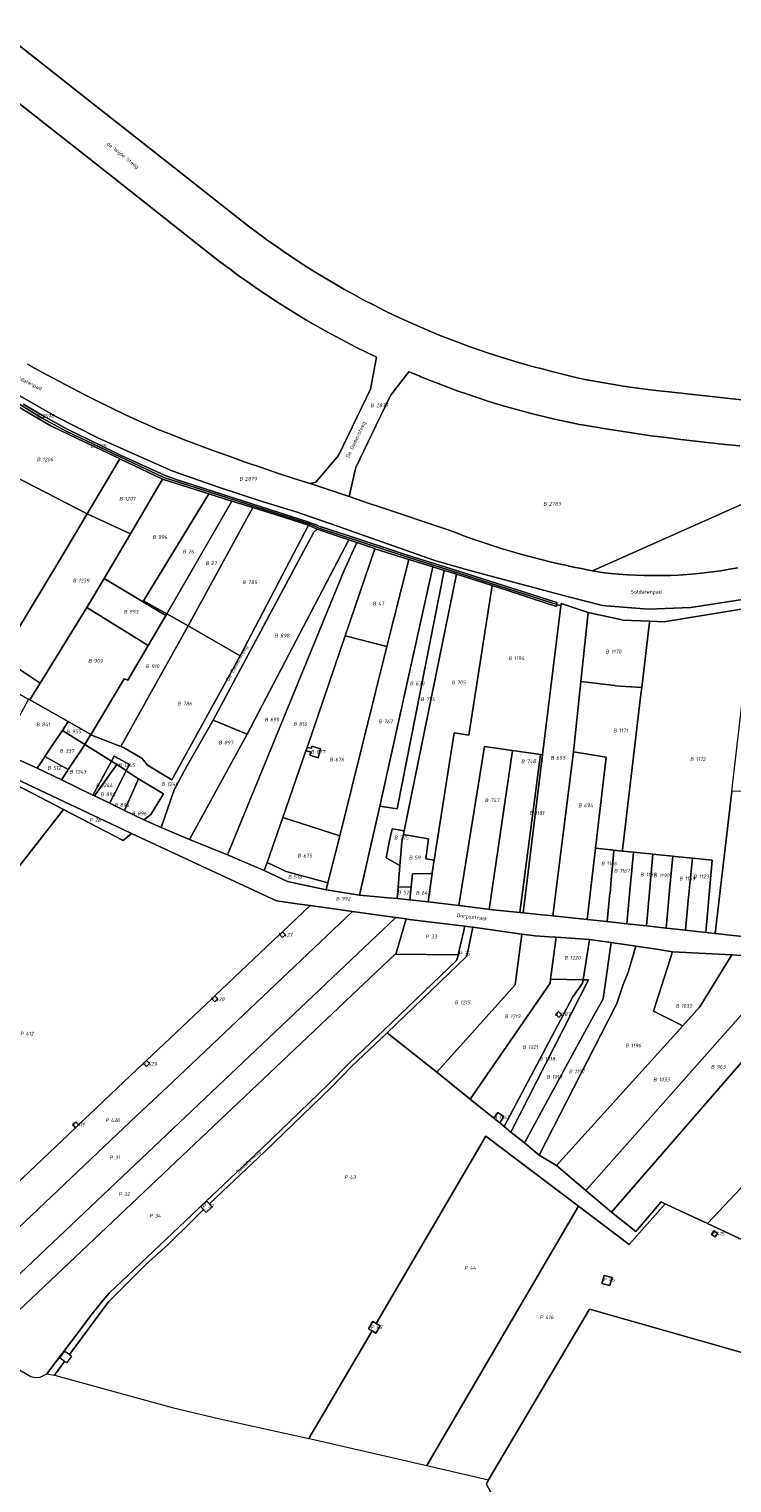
# Model space of a CAD drawing. Extents: x 184444 to 188300, y 345995 to 350408.
# Tile 10 of 43: x 186487 to 186825, y 346564 to 347264. Entities that reach past the tile are written whole.
import ezdxf
from ezdxf.enums import TextEntityAlignment as Align

# ---------------------------------------------------------------- set-up
doc = ezdxf.new("R2010")
doc.units = 0
for name, color, linetype, lineweight in [('B-WA-KG-GRENS_PERCEEL-GV', 30, 'Continuous', 18), ('B-WA-KG-GRENS_PERCEEL-S', 30, 'Continuous', 25), ('B-WA-OG-BEBOUWING_STRAATNAAM-T18', 10, 'Continuous', 18)]:
    doc.layers.add(name, color=color, linetype=linetype, lineweight=lineweight)
doc.styles.add('NLCS-ISO', font='NLCS-ISO.ttf', dxfattribs={"height": 1.8})
doc.styles.add('NLCS-ISO-M1000-T18', font='NLCS-ISO.ttf', dxfattribs={"height": 1.8})

# ---------------------------------------------------------------- blocks, each defined once
blk = doc.blocks.new('SKG-PERCEELNUMMER-SO')
at = {"style": 'NLCS-ISO', "oblique": 10, "flags": 1}
for tag, p in [('GEMEENTECODE', (0, 2.55)), ('PERCEELGROOTTE', (0, -2.45))]:
    blk.add_attdef(tag, text='', height=1.8, dxfattribs=at).set_placement(p, align=Align.MIDDLE_CENTER)
at = {"style": 'NLCS-ISO', "oblique": 10}
blk.add_attdef('SECTIE', text='', height=1.8, dxfattribs=at).set_placement((-0.5, 0), align=Align.MIDDLE_RIGHT)
blk.add_attdef('PERCEELNUMMER', text='', height=1.8, dxfattribs=at).set_placement((0.5, 0), align=Align.MIDDLE_LEFT)

msp = doc.modelspace()

# ---------------------------------------------------------------- linework, layer by layer
at = {"layer": 'B-WA-KG-GRENS_PERCEEL-GV', "flags": 128}
for points in [[(186472.035, 347263.881), (186517.178, 347228.338), (186540.969, 347209.605), (186592.397, 347169.113), (186596.797, 347165.806), (186601.242, 347162.56), (186605.731, 347159.374), (186610.262, 347156.249), (186614.836, 347153.186), (186619.45, 347150.186), (186624.105, 347147.248), (186628.8, 347144.374), (186633.533, 347141.564), (186638.303, 347138.818), (186643.111, 347136.138), (186647.954, 347133.523), (186652.833, 347130.973), (186657.745, 347128.491), (186662.691, 347126.075), (186666.595, 347124.259), (186670.519, 347122.485), (186674.462, 347120.755), (186679.316, 347118.69), (186684.197, 347116.691), (186688.009, 347115.18), (186693.059, 347113.245), (186698.135, 347111.377), (186703.235, 347109.577), (186708.358, 347107.845), (186713.504, 347106.182), (186718.671, 347104.586), (186723.86, 347103.06), (186729.068, 347101.603), (186734.295, 347100.215), (186737.619, 347099.301), (186740.954, 347098.426), (186745.379, 347097.32), (186749.82, 347096.28), (186754.276, 347095.305), (186758.903, 347094.432), (186763.537, 347093.605), (186768.18, 347092.822), (186772.723, 347092.099), (186777.273, 347091.419), (186786.849, 347090.224), (186793.15, 347089.438), (186818.03, 347086.743), (186857.275, 347082.493)], [(186857.275, 347082.493), (186818.03, 347086.743), (186793.15, 347089.438), (186786.849, 347090.224), (186777.273, 347091.419), (186772.723, 347092.099), (186768.18, 347092.822), (186763.537, 347093.605), (186758.903, 347094.432), (186754.276, 347095.305), (186749.82, 347096.28), (186745.379, 347097.32), (186740.954, 347098.426), (186737.619, 347099.301), (186734.295, 347100.215), (186729.068, 347101.603), (186723.86, 347103.06), (186718.671, 347104.586), (186713.504, 347106.182), (186708.358, 347107.845), (186703.235, 347109.577), (186698.135, 347111.377), (186693.059, 347113.245), (186688.009, 347115.18), (186684.197, 347116.691), (186679.316, 347118.69), (186674.462, 347120.755), (186670.519, 347122.485), (186666.595, 347124.259), (186662.691, 347126.075), (186657.745, 347128.491), (186652.833, 347130.973), (186647.954, 347133.523), (186643.111, 347136.138), (186638.303, 347138.818), (186633.533, 347141.564), (186628.8, 347144.374), (186624.105, 347147.248), (186619.45, 347150.186), (186614.836, 347153.186), (186610.262, 347156.249), (186605.731, 347159.374), (186601.242, 347162.56), (186596.797, 347165.806), (186592.397, 347169.113), (186540.969, 347209.605), (186517.178, 347228.338), (186472.035, 347263.881)], [(186486.185, 347102.72), (186489.593, 347100.799), (186495.399, 347097.584), (186501.492, 347094.286), (186507.618, 347091.051), (186513.778, 347087.879), (186520.103, 347084.702), (186526.461, 347081.591), (186532.969, 347078.489), (186539.509, 347075.456), (186543.991, 347073.424), (186548.488, 347071.426), (186554.863, 347068.907), (186561.254, 347066.431), (186567.662, 347063.997), (186575.382, 347061.128), (186583.124, 347058.32), (186590.889, 347055.574), (186598.675, 347052.889), (186606.482, 347050.267), (186614.31, 347047.706), (186622.158, 347045.208), (186624.835, 347045.854), (186635.784, 347058.69), (186651.084, 347090.683), (186653.966, 347106.07), (186649.03, 347108.45), (186644.125, 347110.893), (186639.253, 347113.401), (186634.413, 347115.972), (186629.608, 347118.606), (186624.838, 347121.303), (186620.103, 347124.062), (186615.405, 347126.882), (186610.744, 347129.764), (186606.121, 347132.706), (186601.537, 347135.709), (186596.992, 347138.771), (186592.488, 347141.892), (186588.025, 347145.072), (186583.604, 347148.309), (186579.226, 347151.605), (186574.891, 347154.957), (186527.784, 347192.098), (186480.604, 347229.298)], [(186480.604, 347229.298), (186527.784, 347192.098), (186574.891, 347154.957), (186579.226, 347151.605), (186583.604, 347148.309), (186588.025, 347145.072), (186592.488, 347141.892), (186596.992, 347138.771), (186601.537, 347135.709), (186606.121, 347132.706), (186610.744, 347129.764), (186615.405, 347126.882), (186620.103, 347124.062), (186624.838, 347121.303), (186629.608, 347118.606), (186634.413, 347115.972), (186639.253, 347113.401), (186644.125, 347110.893), (186649.03, 347108.45), (186653.966, 347106.07), (186651.084, 347090.683), (186635.784, 347058.69), (186624.835, 347045.854), (186622.158, 347045.208), (186640.931, 347038.944), (186643.816, 347051.735), (186644.092, 347052.956), (186653.701, 347072.998), (186660.704, 347087.603), (186669.586, 347099.021), (186671.345, 347098.281), (186674.836, 347096.812), (186675.352, 347096.595), (186679.502, 347094.92), (186683.67, 347093.291), (186687.856, 347091.707), (186692.792, 347089.904), (186697.752, 347088.166), (186702.908, 347086.431), (186708.087, 347084.764), (186713.287, 347083.165), (186718.508, 347081.634), (186723.749, 347080.173), (186729.008, 347078.78), (186734.285, 347077.457), (186739.579, 347076.203), (186744.889, 347075.019), (186750.214, 347073.905), (186751.551, 347073.669), (186752.956, 347073.424), (186758.645, 347072.454), (186764.34, 347071.518), (186771.612, 347070.374), (186778.893, 347069.286), (186786.182, 347068.254), (186793.264, 347067.303), (186800.356, 347066.403), (186807.454, 347065.554), (186814.558, 347064.759), (186821.668, 347064.015), (186828.783, 347063.324)], [(186827.744, 347004.68), (186823.712, 347003.95), (186819.666, 347003.298), (186815.608, 347002.725), (186811.54, 347002.23), (186807.463, 347001.814), (186803.379, 347001.477), (186799.289, 347001.22), (186795.195, 347001.041), (186791.098, 347000.942), (186787, 347000.922), (186782.902, 347000.982), (186778.807, 347001.121), (186774.715, 347001.339), (186770.627, 347001.636), (186766.547, 347002.013), (186762.474, 347002.468), (186757.929, 347003.27), (186755.259, 347003.769), (186752.593, 347004.288), (186748.767, 347005.066), (186744.95, 347005.885), (186743.08, 347006.301), (186738.115, 347007.451), (186733.166, 347008.668), (186728.234, 347009.951), (186723.319, 347011.299), (186718.423, 347012.713), (186713.546, 347014.192), (186708.689, 347015.736), (186703.854, 347017.345), (186699.04, 347019.019), (186695.515, 347020.289), (186692.003, 347021.595), (186688.504, 347022.936), (186654.458, 347034.382), (186650.554, 347035.699), (186640.931, 347038.944), (186622.158, 347045.208), (186614.31, 347047.706), (186606.482, 347050.267), (186598.675, 347052.889), (186590.889, 347055.574), (186583.124, 347058.32), (186575.382, 347061.128), (186567.662, 347063.997), (186561.254, 347066.431), (186554.863, 347068.907), (186548.488, 347071.426), (186543.991, 347073.424), (186539.509, 347075.456), (186532.969, 347078.489), (186526.461, 347081.591), (186520.103, 347084.702), (186513.778, 347087.879), (186507.618, 347091.051), (186501.492, 347094.286), (186495.399, 347097.584), (186489.593, 347100.799), (186486.185, 347102.72)], [(186828.783, 347063.324), (186821.668, 347064.015), (186814.558, 347064.759), (186807.454, 347065.554), (186800.356, 347066.403), (186793.264, 347067.303), (186786.182, 347068.254), (186778.893, 347069.286), (186771.612, 347070.374), (186764.34, 347071.518), (186758.645, 347072.454), (186752.956, 347073.424), (186751.551, 347073.669), (186750.214, 347073.905), (186744.889, 347075.019), (186739.579, 347076.203), (186734.285, 347077.457), (186729.008, 347078.78), (186723.749, 347080.173), (186718.508, 347081.634), (186713.287, 347083.165), (186708.087, 347084.764), (186702.908, 347086.431), (186697.752, 347088.166), (186692.792, 347089.904), (186687.856, 347091.707), (186683.67, 347093.291), (186679.502, 347094.92), (186675.352, 347096.595), (186674.836, 347096.812), (186671.345, 347098.281), (186669.586, 347099.021), (186660.704, 347087.603), (186653.701, 347072.998), (186644.092, 347052.956), (186643.816, 347051.735), (186640.931, 347038.944), (186650.554, 347035.699), (186654.458, 347034.382), (186688.504, 347022.936), (186692.003, 347021.595), (186695.515, 347020.289), (186699.04, 347019.019), (186703.854, 347017.345), (186708.689, 347015.736), (186713.546, 347014.192), (186718.423, 347012.713), (186723.319, 347011.299), (186728.234, 347009.951), (186733.166, 347008.668), (186738.115, 347007.451), (186743.08, 347006.301), (186744.95, 347005.885), (186748.767, 347005.066), (186752.593, 347004.288), (186755.259, 347003.769), (186757.929, 347003.27), (186881.035, 347058.068)], [(186474.384, 347086.626), (186489.397, 347077.715), (186497.4, 347072.95), (186510.077, 347066.923), (186530.425, 347057.224), (186530.5, 347057.188), (186551.045, 347047.331), (186551.144, 347047.3), (186573.395, 347040.304), (186584.505, 347036.806), (186594.538, 347033.645), (186605.747, 347030.114), (186621.274, 347025.275), (186624.425, 347023.77), (186625.434, 347023.255), (186640.738, 347018.094), (186644.498, 347016.827), (186652.681, 347014.067), (186653.267, 347013.879), (186669.638, 347008.635), (186681.092, 347005.106), (186686.494, 347003.444), (186691.054, 347002.041), (186692.559, 347001.565), (186709.616, 346996.182), (186717.242, 346993.697), (186729.171, 346989.817), (186740.576, 346986.119), (186740.679, 346987.074), (186693.12, 347002.207), (186667.073, 347010.495), (186625.886, 347023.96), (186625.056, 347024.407), (186624.367, 347024.705), (186621.595, 347025.889), (186551.753, 347048.093), (186530.774, 347057.998), (186505.089, 347070.302), (186492.918, 347076.841), (186469.519, 347091.256)], [(186469.519, 347091.256), (186492.918, 347076.841), (186505.089, 347070.302), (186530.774, 347057.998), (186551.753, 347048.093), (186621.595, 347025.889), (186624.367, 347024.705), (186625.056, 347024.407), (186625.886, 347023.96), (186667.073, 347010.495), (186693.12, 347002.207), (186740.679, 346987.074), (186740.771, 346987.919), (186689.94, 347004.112), (186667.327, 347011.306), (186640.214, 347020.171), (186626.22, 347024.745), (186625.591, 347025.084), (186624.739, 347025.532), (186621.763, 347026.547), (186621.397, 347026.665), (186557.631, 347047.241), (186556.791, 347047.526), (186552.313, 347049.048), (186531.251, 347058.759), (186528.678, 347060.009), (186515.122, 347066.594), (186505.533, 347071.251), (186502.389, 347072.975), (186493.384, 347077.917), (186484.22, 347083.429)], [(186471.385, 347093.743), (186499.756, 347077.502), (186519.938, 347067.267), (186538.199, 347059.083), (186556.103, 347051.199), (186578.433, 347043.385), (186599.47, 347036.473), (186615.373, 347031.603), (186635.189, 347024.729), (186682.057, 347008.205), (186698.231, 347003.561), (186746.968, 346990.579), (186762.654, 346986.532), (186784.6, 346984.853), (186805.142, 346985.513), (186832.136, 346989.696)], [(186832.136, 346989.696), (186805.142, 346985.513), (186784.6, 346984.853), (186762.654, 346986.532), (186746.968, 346990.579), (186698.231, 347003.561), (186682.057, 347008.205), (186635.189, 347024.729), (186615.373, 347031.603), (186599.47, 347036.473), (186578.433, 347043.385), (186556.103, 347051.199), (186538.199, 347059.083), (186519.938, 347067.267), (186499.756, 347077.502), (186471.385, 347093.743)], [(186484.22, 347083.429), (186493.384, 347077.917), (186502.389, 347072.975), (186505.533, 347071.251), (186515.122, 347066.594), (186528.678, 347060.009), (186531.251, 347058.759), (186552.313, 347049.048), (186556.791, 347047.526), (186557.631, 347047.241), (186621.397, 347026.665), (186621.763, 347026.547), (186624.739, 347025.532), (186625.591, 347025.084), (186626.22, 347024.745), (186640.214, 347020.171), (186667.327, 347011.306), (186689.94, 347004.112), (186740.771, 346987.919), (186740.679, 346987.074), (186742.735, 346986.405), (186742.897, 346987.489), (186755.865, 346983.179), (186756.383, 346983.007), (186772.186, 346979.592), (186772.381, 346979.563), (186785.414, 346979.047), (186792.494, 346978.769), (186793.154, 346978.875), (186809.836, 346981.572), (186835.252, 346985.705)], [(186881.035, 347058.068), (186757.929, 347003.27), (186762.474, 347002.468), (186766.547, 347002.013), (186770.627, 347001.636), (186774.715, 347001.339), (186778.807, 347001.121), (186782.902, 347000.982), (186787, 347000.922), (186791.098, 347000.942), (186795.195, 347001.041), (186799.289, 347001.22), (186803.379, 347001.477), (186807.463, 347001.814), (186811.54, 347002.23), (186815.608, 347002.725), (186819.666, 347003.298), (186823.712, 347003.95), (186827.744, 347004.68)], [(186422.946, 346930.266), (186535.251, 346877.321), (186536.01, 346876.968), (186536.169, 346876.894), (186585.927, 346853.736), (186605.844, 346844.467), (186616.994, 346842.905), (186622.144, 346842.183), (186642.513, 346839.329), (186651.558, 346838.062), (186663.342, 346836.411), (186668.263, 346835.722), (186668.285, 346835.719), (186669.724, 346835.517), (186696.466, 346832.284), (186697.605, 346832.146), (186700.289, 346831.822), (186723.886, 346828.444), (186727.892, 346827.87), (186730.173, 346827.595), (186739.428, 346826.963), (186740.408, 346826.896), (186756.461, 346825.802), (186766.869, 346824.423), (186778.774, 346822.712), (186782.173, 346822.223), (186787.676, 346821.304), (186796.357, 346819.956), (186824.929, 346818.43), (186832.337, 346818.02)], [(186835.8, 346826.63), (186816.931, 346828.745), (186812.425, 346829.198), (186809.485, 346829.516), (186802.698, 346830.267), (186793.25, 346831.312), (186783.822, 346832.355), (186774.366, 346833.402), (186764.882, 346834.451), (186764.761, 346834.464), (186755.287, 346835.474), (186738.874, 346837.171), (186733.616, 346837.667), (186724.549, 346838.704), (186723.026, 346838.871), (186708.221, 346840.321), (186707.57, 346840.404), (186693.618, 346842.277), (186678.94, 346843.992), (186670.009, 346844.907), (186663.972, 346845.526), (186659.668, 346845.919), (186645.883, 346847.176), (186629.775, 346849.7), (186611.274, 346853.717), (186599.966, 346858.998), (186582.3, 346866.539), (186564.024, 346873.971), (186550.44, 346879.729), (186542.15, 346883.503), (186532.782, 346887.926), (186525.709, 346891.372), (186518.384, 346895.001), (186517.64, 346895.363), (186502.519, 346902.725), (186490.866, 346908.309), (186473.217, 346916.382)], [(186435.96, 346665.873), (186509.248, 346735.273), (186507.976, 346736.816), (186509.43, 346738.195), (186510.703, 346736.652), (186512.364, 346738.225), (186515.832, 346741.509), (186522.948, 346748.247), (186541.988, 346766.277), (186543.44, 346767.652), (186574.837, 346797.385), (186576.289, 346798.76), (186607.424, 346828.244), (186608.876, 346829.619), (186622.144, 346842.183), (186616.994, 346842.905), (186605.844, 346844.467), (186585.927, 346853.736), (186536.169, 346876.894), (186532.182, 346873.43), (186503.537, 346888.333), (186412.063, 346771.518)], [(186446.906, 346654.095), (186538.817, 346741.132), (186555.997, 346757.401), (186642.513, 346839.329), (186622.144, 346842.183), (186608.876, 346829.619), (186610.247, 346828.171), (186608.795, 346826.796), (186607.424, 346828.244), (186576.289, 346798.76), (186577.66, 346797.312), (186576.208, 346795.937), (186574.837, 346797.385), (186543.44, 346767.652), (186544.811, 346766.205), (186543.358, 346764.829), (186541.988, 346766.277), (186522.948, 346748.247), (186515.832, 346741.509), (186512.364, 346738.225), (186510.703, 346736.652), (186509.976, 346735.963), (186509.248, 346735.273), (186435.96, 346665.873)], [(186480.32, 346619.923), (186487.774, 346615.68), (186489.856, 346615.062), (186492.279, 346615.203), (186495.416, 346616.955), (186507.052, 346632.131), (186517.349, 346645.808), (186523.403, 346653.225), (186525.471, 346655.759), (186565.078, 346693.266), (186569.401, 346697.36), (186572.305, 346700.11), (186577.614, 346705.137), (186598.722, 346725.134), (186630.804, 346756.096), (186640.634, 346766.123), (186657.726, 346782.457), (186692.42, 346815.701), (186693.252, 346818.127), (186693.315, 346818.403), (186663.297, 346818.831), (186663.426, 346819.269), (186662.969, 346818.836), (186466.783, 346633.055)], [(186847.655, 346622.048), (186809.968, 346632.786), (186756.521, 346648.014), (186707.897, 346565.868), (186707.679, 346565.499), (186706.815, 346564.039), (186708.89, 346560.039), (186729.241, 346555.113), (186739.249, 346552.797), (186759.683, 346547.834), (186778.805, 346543.19), (186796.209, 346538.686), (186813.004, 346532.31), (186832.231, 346527.803)]]:
    msp.add_lwpolyline(points, dxfattribs=at)
for points in [[(186530.5, 347057.188), (186530.425, 347057.224), (186510.077, 347066.923), (186497.4, 347072.95), (186489.397, 347077.715), (186474.384, 347086.626), (186458.837, 347060.976), (186474.742, 347051.408), (186494.988, 347040.945), (186514.833, 347030.69)], [(186392.469, 346952.561), (186402.409, 346948.82), (186401.055, 346947.648), (186409.624, 346944.605), (186423.387, 346972.577), (186428.994, 346969.944), (186430.139, 346971.935), (186442.34, 346965.817), (186448.895, 346962.611), (186449.094, 346962.511), (186450.179, 346961.954), (186467.663, 346952.213), (186473.441, 346961.765), (186501.742, 347008.548), (186514.833, 347030.69), (186494.988, 347040.945), (186474.742, 347051.408), (186458.837, 347060.976), (186429.598, 347012.738)], [(186530.5, 347057.188), (186514.833, 347030.69), (186535.691, 347021.061), (186551.144, 347047.3), (186551.045, 347047.331)], [(186535.691, 347021.061), (186523.013, 346999.534), (186552.626, 346981.768), (186553.111, 346982.606), (186541.983, 346988.788), (186573.395, 347040.304), (186551.144, 347047.3)], [(186584.505, 347036.806), (186573.395, 347040.304), (186541.983, 346988.788), (186553.111, 346982.606)], [(186594.538, 347033.645), (186584.505, 347036.806), (186553.111, 346982.606), (186563.374, 346976.811)], [(186492.32, 346949.257), (186514.771, 346985.614), (186523.013, 346999.534), (186535.691, 347021.061), (186514.833, 347030.69), (186501.742, 347008.548), (186473.441, 346961.765)], [(186621.274, 347025.275), (186605.747, 347030.114), (186594.538, 347033.645), (186563.374, 346976.811), (186588.389, 346962.372)], [(186533.554, 346907.089), (186533.601, 346907.058), (186539.605, 346903.217), (186551.653, 346895.991), (186545.505, 346885.998), (186542.15, 346883.503), (186550.44, 346879.729), (186556.63, 346897.856), (186562.598, 346908.873), (186575.405, 346931.336), (186623.849, 347021.783), (186625.434, 347023.255), (186624.425, 347023.77), (186621.274, 347025.275), (186588.389, 346962.372), (186555.633, 346902.705), (186543.875, 346909.711), (186541.297, 346912.984), (186532.285, 346918.304), (186531.083, 346918.768), (186516.988, 346924.216), (186516.632, 346924.426), (186513.822, 346919.725), (186513.791, 346919.672), (186526.508, 346911.663), (186527.784, 346914.03), (186527.871, 346913.983), (186535.156, 346910.073)], [(186625.434, 347023.255), (186623.849, 347021.783), (186575.405, 346931.336), (186591.863, 346924.616), (186640.738, 347018.094)], [(186644.498, 347016.827), (186640.738, 347018.094), (186591.863, 346924.616), (186564.024, 346873.971), (186582.3, 346866.539), (186638.362, 347002.99)], [(186582.3, 346866.539), (186599.966, 346858.998), (186601.361, 346862.854), (186608.97, 346884.616), (186620.079, 346916.685), (186620.636, 346918.303), (186638.875, 346971.966), (186653.267, 347013.879), (186652.681, 347014.067), (186644.498, 347016.827), (186638.362, 347002.99)], [(186669.638, 347008.635), (186653.267, 347013.879), (186638.875, 346971.966), (186658.984, 346966.744)], [(186645.883, 346847.176), (186655.658, 346889.942), (186681.092, 347005.106), (186669.638, 347008.635), (186658.984, 346966.744), (186636.458, 346875.781), (186630.569, 346853.083), (186629.775, 346849.7)], [(186655.658, 346889.942), (186645.883, 346847.176), (186659.668, 346845.919), (186663.972, 346845.526), (186664.433, 346851.07), (186665.298, 346861.481), (186658.657, 346865.213), (186660.487, 346874.128), (186661.513, 346879.1), (186667.341, 346878.197), (186692.559, 347001.565), (186691.054, 347002.041), (186686.494, 347003.444), (186663.876, 346888.74)], [(186686.494, 347003.444), (186681.092, 347005.106), (186655.658, 346889.942), (186663.876, 346888.74)], [(186692.559, 347001.565), (186667.341, 346878.197), (186666.978, 346876.423), (186679.081, 346874.225), (186677.705, 346864.712), (186681.742, 346864.026), (186691.413, 346925.328), (186698.416, 346924.225), (186709.616, 346996.182)], [(186514.771, 346985.614), (186544.241, 346967.347), (186552.626, 346981.768), (186523.013, 346999.534)], [(186740.679, 346987.074), (186740.576, 346986.119), (186729.171, 346989.817), (186717.242, 346993.697), (186709.616, 346996.182), (186698.416, 346924.225), (186691.413, 346925.328), (186681.742, 346864.026), (186680.76, 346857.935), (186680.724, 346857.659), (186678.94, 346843.992), (186693.618, 346842.277), (186705.96, 346918.635), (186719.445, 346916.81), (186732.858, 346914.929), (186733.914, 346914.78), (186742.735, 346986.405)], [(186742.897, 346987.489), (186742.735, 346986.405), (186733.914, 346914.78), (186724.549, 346838.704), (186733.616, 346837.667), (186738.874, 346837.171), (186748.681, 346916.094), (186752.305, 346949.956), (186755.865, 346983.179)], [(186492.32, 346949.257), (186487.274, 346941.085), (186505.751, 346930.672), (186516.632, 346924.426), (186516.742, 346924.601), (186532.613, 346951.24), (186534.428, 346950.597), (186544.241, 346967.347), (186514.771, 346985.614)], [(186531.083, 346918.768), (186563.374, 346976.811), (186553.111, 346982.606), (186552.626, 346981.768), (186544.241, 346967.347), (186534.428, 346950.597), (186532.613, 346951.24), (186516.742, 346924.601), (186516.632, 346924.426), (186516.988, 346924.216)], [(186755.865, 346983.179), (186752.305, 346949.956), (186768.563, 346947.979), (186768.721, 346947.96), (186781.56, 346947.061), (186785.352, 346978.533), (186785.414, 346979.047), (186772.381, 346979.563), (186772.186, 346979.592), (186756.383, 346983.007)], [(186785.414, 346979.047), (186785.352, 346978.533), (186781.56, 346947.061), (186781.172, 346943.937), (186772.331, 346869.049), (186772.257, 346868.422), (186777.552, 346867.879), (186780.754, 346867.552), (186786.933, 346866.919), (186796.5, 346865.939), (186797.641, 346865.823), (186805.971, 346864.97), (186815.484, 346863.997), (186812.425, 346829.198), (186816.931, 346828.745), (186824.942, 346897.061), (186824.962, 346897.235), (186831.188, 346951.128), (186835.239, 346985.59), (186835.252, 346985.705), (186809.836, 346981.572), (186793.154, 346978.875), (186792.494, 346978.769)], [(186563.374, 346976.811), (186531.083, 346918.768), (186532.285, 346918.304), (186541.297, 346912.984), (186543.875, 346909.711), (186555.633, 346902.705), (186588.389, 346962.372)], [(186620.636, 346918.303), (186622.728, 346917.972), (186622.852, 346918.91), (186627.132, 346917.642), (186626.01, 346913.264), (186621.918, 346914.472), (186622.416, 346916.096), (186620.079, 346916.685), (186608.97, 346884.616), (186636.458, 346875.781), (186658.984, 346966.744), (186638.875, 346971.966)], [(186473.441, 346961.765), (186467.663, 346952.213), (186468.62, 346951.667), (186486.592, 346941.469), (186487.274, 346941.085), (186492.32, 346949.257)], [(186768.563, 346947.979), (186752.305, 346949.956), (186748.681, 346916.094), (186764.415, 346913.618), (186759.385, 346869.741), (186768.12, 346868.846), (186772.257, 346868.422), (186772.331, 346869.049), (186781.172, 346943.937), (186781.56, 346947.061), (186768.721, 346947.96)], [(186490.866, 346908.309), (186493.81, 346912.785), (186494.584, 346913.961), (186498.391, 346919.675), (186502.929, 346926.485), (186505.751, 346930.672), (186487.274, 346941.085), (186486.592, 346941.469), (186473.217, 346916.382)], [(186536.169, 346876.894), (186536.01, 346876.968), (186535.251, 346877.321), (186422.946, 346930.266), (186473.324, 346904.053), (186503.537, 346888.333), (186532.182, 346873.43)], [(186513.791, 346919.672), (186513.822, 346919.725), (186516.632, 346924.426), (186505.751, 346930.672), (186502.929, 346926.485)], [(186550.44, 346879.729), (186564.024, 346873.971), (186591.863, 346924.616), (186575.405, 346931.336), (186562.598, 346908.873), (186556.63, 346897.856)], [(186502.929, 346926.485), (186498.391, 346919.675), (186494.584, 346913.961), (186505.714, 346907.647), (186513.642, 346919.411), (186513.791, 346919.672)], [(186513.791, 346919.672), (186513.642, 346919.411), (186505.714, 346907.647), (186505.34, 346907.072), (186502.519, 346902.725), (186517.64, 346895.363), (186521.708, 346902.764), (186526.508, 346911.663)], [(186620.636, 346918.303), (186620.079, 346916.685), (186622.416, 346916.096), (186621.918, 346914.472), (186626.01, 346913.264), (186627.132, 346917.642), (186622.852, 346918.91), (186622.728, 346917.972)], [(186693.618, 346842.277), (186707.57, 346840.404), (186708.221, 346840.321), (186719.445, 346916.81), (186705.96, 346918.635)], [(186708.221, 346840.321), (186723.026, 346838.871), (186732.858, 346914.929), (186719.445, 346916.81)], [(186764.415, 346913.618), (186748.681, 346916.094), (186738.874, 346837.171), (186755.287, 346835.474), (186759.385, 346869.741)], [(186505.714, 346907.647), (186494.584, 346913.961), (186493.81, 346912.785), (186490.866, 346908.309), (186502.519, 346902.725), (186505.34, 346907.072)], [(186521.708, 346902.764), (186517.64, 346895.363), (186518.384, 346895.001), (186529.055, 346910.059), (186526.589, 346911.612), (186526.559, 346911.631), (186526.508, 346911.663)], [(186518.384, 346895.001), (186525.709, 346891.372), (186527.878, 346895.945), (186527.996, 346895.89), (186533.601, 346907.058), (186533.554, 346907.089), (186529.055, 346910.059)], [(186533.554, 346907.089), (186535.156, 346910.073), (186527.871, 346913.983), (186527.784, 346914.03), (186526.508, 346911.663), (186526.559, 346911.631), (186526.589, 346911.612), (186529.055, 346910.059)], [(186723.026, 346838.871), (186724.549, 346838.704), (186733.914, 346914.78), (186732.858, 346914.929)], [(186473.324, 346904.053), (186437.206, 346857.625), (186431.623, 346846.131), (186427.917, 346832.902), (186420.939, 346826.966), (186406.902, 346819.966), (186397.002, 346817.98), (186402.214, 346798.68), (186405.61, 346784.777), (186407.099, 346781.718), (186412.063, 346771.518), (186503.537, 346888.333)], [(186525.709, 346891.372), (186532.782, 346887.926), (186539.605, 346903.217), (186533.601, 346907.058), (186527.996, 346895.89), (186527.878, 346895.945)], [(186532.782, 346887.926), (186542.15, 346883.503), (186545.505, 346885.998), (186551.653, 346895.991), (186539.605, 346903.217)], [(186847.063, 346896.811), (186824.962, 346897.235), (186824.942, 346897.061), (186816.931, 346828.745), (186835.8, 346826.63), (186836.573, 346832.314), (186847.046, 346896.707)], [(186636.458, 346875.781), (186608.97, 346884.616), (186601.361, 346862.854), (186610.493, 346858.598), (186630.569, 346853.083)], [(186666.978, 346876.423), (186667.341, 346878.197), (186661.513, 346879.1), (186660.487, 346874.128), (186658.657, 346865.213), (186665.298, 346861.481), (186666.239, 346872.804)], [(186680.724, 346857.659), (186680.76, 346857.935), (186681.742, 346864.026), (186677.705, 346864.712), (186679.081, 346874.225), (186666.978, 346876.423), (186666.239, 346872.804), (186665.298, 346861.481), (186664.433, 346851.07), (186670.636, 346851.162), (186671.265, 346857.498)], [(186768.12, 346868.846), (186759.385, 346869.741), (186755.287, 346835.474), (186764.761, 346834.464), (186764.882, 346834.451), (186766.21, 346848.093), (186766.319, 346848.085), (186766.848, 346854.638), (186768.081, 346868.403)], [(186768.081, 346868.403), (186766.848, 346854.638), (186766.319, 346848.085), (186766.21, 346848.093), (186764.882, 346834.451), (186774.366, 346833.402), (186776.006, 346851.138), (186776.603, 346857.433), (186777.552, 346867.879), (186772.257, 346868.422), (186768.12, 346868.846)], [(186776.603, 346857.433), (186776.006, 346851.138), (186774.366, 346833.402), (186783.822, 346832.355), (186786.933, 346866.919), (186780.754, 346867.552), (186777.552, 346867.879)], [(186786.933, 346866.919), (186783.822, 346832.355), (186793.25, 346831.312), (186794.725, 346847.347), (186794.918, 346849.367), (186796.5, 346865.939)], [(186601.361, 346862.854), (186599.966, 346858.998), (186611.274, 346853.717), (186629.775, 346849.7), (186630.569, 346853.083), (186610.493, 346858.598)], [(186797.641, 346865.823), (186796.5, 346865.939), (186794.918, 346849.367), (186794.725, 346847.347), (186793.25, 346831.312), (186802.698, 346830.267), (186803.987, 346844.589), (186804.611, 346850.857), (186805.971, 346864.97)], [(186805.971, 346864.97), (186804.611, 346850.857), (186803.987, 346844.589), (186802.698, 346830.267), (186809.485, 346829.516), (186812.425, 346829.198), (186815.484, 346863.997)], [(186670.636, 346851.162), (186670.009, 346844.907), (186678.94, 346843.992), (186680.724, 346857.659), (186671.265, 346857.498)], [(186663.972, 346845.526), (186670.009, 346844.907), (186670.636, 346851.162), (186664.433, 346851.07)], [(186651.558, 346838.062), (186642.513, 346839.329), (186555.997, 346757.401), (186538.817, 346741.132), (186446.906, 346654.095), (186458.037, 346641.992), (186663.342, 346836.411)], [(186668.285, 346835.719), (186668.263, 346835.722), (186663.342, 346836.411), (186458.037, 346641.992), (186458.832, 346641.128), (186464.896, 346634.998), (186466.783, 346633.055), (186662.969, 346818.836), (186663.426, 346819.269)], [(186659.109, 346781.013), (186688.865, 346809.524), (186697.481, 346817.78), (186700.289, 346831.822), (186697.605, 346832.146), (186696.466, 346832.284), (186693.315, 346818.403), (186693.252, 346818.127), (186692.42, 346815.701), (186657.726, 346782.457), (186640.634, 346766.123), (186630.804, 346756.096), (186598.722, 346725.134), (186577.614, 346705.137), (186572.305, 346700.11), (186569.401, 346697.36), (186565.078, 346693.266), (186525.471, 346655.759), (186523.403, 346653.225), (186517.349, 346645.808), (186507.052, 346632.131), (186495.416, 346616.955), (186499.108, 346616.202), (186504.021, 346622.888), (186501.762, 346624.612), (186504.195, 346627.786), (186506.389, 346626.112), (186525.097, 346651.578), (186542.857, 346669.277), (186553.662, 346678.891), (186565.746, 346690.867), (186570.803, 346695.879), (186569.66, 346697.086), (186569.539, 346697.215), (186572.443, 346699.965), (186573.681, 346698.656), (186579.981, 346704.624), (186600.126, 346723.709), (186632.207, 346754.671), (186642.03, 346764.691)], [(186693.315, 346818.403), (186696.466, 346832.284), (186669.724, 346835.517), (186668.285, 346835.719), (186663.426, 346819.269), (186663.297, 346818.831)], [(186608.876, 346829.619), (186607.424, 346828.244), (186608.795, 346826.796), (186610.247, 346828.171)], [(186700.289, 346831.822), (186697.481, 346817.78), (186688.865, 346809.524), (186659.109, 346781.013), (186683.013, 346761.949), (186720.744, 346803.989), (186723.886, 346828.444)], [(186739.428, 346826.963), (186730.173, 346827.595), (186727.892, 346827.87), (186723.886, 346828.444), (186720.744, 346803.989), (186683.013, 346761.949), (186697.523, 346750.377), (186699.087, 346749.108), (186737.503, 346804.836), (186737.76, 346806.792), (186740.408, 346826.896)], [(186756.461, 346825.802), (186753.354, 346806.52), (186755.927, 346806.439), (186718.654, 346733.231), (186725.132, 346727.973), (186755.143, 346783.216), (186763.014, 346797.281), (186766.869, 346824.423)], [(186756.461, 346825.802), (186740.408, 346826.896), (186737.76, 346806.792), (186753.354, 346806.52)], [(186732.186, 346722.116), (186765.268, 346786.628), (186769.576, 346795.029), (186772.457, 346803.7), (186775.09, 346810.205), (186776.046, 346813.418), (186778.774, 346822.712), (186766.869, 346824.423), (186763.014, 346797.281), (186755.143, 346783.216), (186725.132, 346727.973)], [(186732.186, 346722.116), (186740.575, 346717.136), (186801.397, 346784.319), (186787.253, 346791.435), (186796.357, 346819.956), (186787.676, 346821.304), (186782.173, 346822.223), (186778.774, 346822.712), (186776.046, 346813.418), (186775.09, 346810.205), (186772.457, 346803.7), (186769.576, 346795.029), (186765.268, 346786.628)], [(186824.929, 346818.43), (186809.551, 346793.492), (186801.397, 346784.319), (186740.575, 346717.136), (186754.739, 346705.107), (186851.558, 346814.461), (186843.165, 346814.717), (186833.28, 346815.112), (186835.497, 346817.843), (186832.337, 346818.02)], [(186929.793, 346819.175), (186907.605, 346819.137), (186887.625, 346818.463), (186887.532, 346814.042), (186887.192, 346813.646), (186881.8, 346807.348), (186864.971, 346807.592), (186767.07, 346694.636), (186778.719, 346685.43), (186790.904, 346699.607), (186792.793, 346698.72), (186793.533, 346698.372), (186813.148, 346689.161), (186908.768, 346790.617), (186909.822, 346795.061)], [(186824.929, 346818.43), (186796.357, 346819.956), (186787.253, 346791.435), (186801.397, 346784.319), (186809.551, 346793.492)], [(186957.146, 346809.344), (186950.768, 346818.737), (186948.486, 346818.747), (186929.793, 346819.175), (186909.822, 346795.061), (186908.768, 346790.617), (186813.148, 346689.161), (186839.16, 346676.946), (186842.625, 346684.704), (186857.683, 346710.851), (186868.623, 346705.405)], [(186870.528, 346813.932), (186869.911, 346813.949), (186851.558, 346814.461), (186754.739, 346705.107), (186767.07, 346694.636), (186864.971, 346807.592)], [(186699.087, 346749.108), (186710.523, 346739.829), (186712.401, 346742.646), (186715.311, 346740.655), (186713.272, 346737.598), (186715.439, 346735.84), (186715.492, 346735.941), (186748.477, 346798.286), (186753.073, 346804.773), (186753.354, 346806.52), (186737.76, 346806.792), (186737.503, 346804.836)], [(186715.492, 346735.941), (186715.439, 346735.84), (186718.654, 346733.231), (186755.927, 346806.439), (186753.354, 346806.52), (186753.073, 346804.773), (186748.477, 346798.286)], [(186576.289, 346798.76), (186574.837, 346797.385), (186576.208, 346795.937), (186577.66, 346797.312)], [(186741.685, 346788.331), (186743.053, 346789.825), (186741.583, 346791.241), (186740.316, 346789.727)], [(186740.316, 346789.727), (186741.583, 346791.241), (186743.053, 346789.825), (186741.685, 346788.331)], [(186713.272, 346737.598), (186710.523, 346739.829), (186699.087, 346749.108), (186697.523, 346750.377), (186683.013, 346761.949), (186659.109, 346781.013), (186642.03, 346764.691), (186632.207, 346754.671), (186600.126, 346723.709), (186579.981, 346704.624), (186573.681, 346698.656), (186575.018, 346697.245), (186572.114, 346694.495), (186571.035, 346695.634), (186570.803, 346695.879), (186565.746, 346690.867), (186553.662, 346678.891), (186542.857, 346669.277), (186525.097, 346651.578), (186506.389, 346626.112), (186507.376, 346625.36), (186506.159, 346623.773), (186504.942, 346622.186), (186504.021, 346622.888), (186499.108, 346616.202), (186555.82, 346600.663), (186578.596, 346595.184), (186621.501, 346585.763), (186651.853, 346637.596), (186650.241, 346638.55), (186652.279, 346641.992), (186653.874, 346641.048), (186706.672, 346731.209), (186751.185, 346697.579), (186775.579, 346679.149), (186792.793, 346698.72), (186790.904, 346699.607), (186778.719, 346685.43), (186767.07, 346694.636), (186754.739, 346705.107), (186740.575, 346717.136), (186732.186, 346722.116), (186725.132, 346727.973), (186718.654, 346733.231), (186715.439, 346735.84)], [(186543.44, 346767.652), (186541.988, 346766.277), (186543.358, 346764.829), (186544.811, 346766.205)], [(186713.272, 346737.598), (186715.311, 346740.655), (186712.401, 346742.646), (186710.523, 346739.829)], [(186509.43, 346738.195), (186507.976, 346736.816), (186509.248, 346735.273), (186509.976, 346735.963), (186510.703, 346736.652)], [(186651.853, 346637.596), (186621.501, 346585.763), (186622.458, 346585.553), (186678.207, 346572.708), (186751.185, 346697.579), (186706.672, 346731.209), (186653.874, 346641.048), (186655.72, 346639.955), (186653.683, 346636.513)], [(186570.803, 346695.879), (186571.035, 346695.634), (186572.114, 346694.495), (186575.018, 346697.245), (186573.681, 346698.656), (186572.443, 346699.965), (186569.539, 346697.215), (186569.66, 346697.086)], [(186678.207, 346572.708), (186707.897, 346565.868), (186756.521, 346648.014), (186809.968, 346632.786), (186847.655, 346622.048), (186863.556, 346675.466), (186862.966, 346675.726), (186842.625, 346684.704), (186839.16, 346676.946), (186813.148, 346689.161), (186793.533, 346698.372), (186792.793, 346698.72), (186775.579, 346679.149), (186751.185, 346697.579)], [(186816.82, 346682.866), (186817.937, 346684.537), (186816.253, 346685.645), (186815.165, 346683.972)], [(186815.165, 346683.972), (186816.253, 346685.645), (186817.937, 346684.537), (186816.82, 346682.866)], [(186763.443, 346664.258), (186762.347, 346660.411), (186766.193, 346659.315), (186767.289, 346663.162)], [(186762.347, 346660.411), (186763.443, 346664.258), (186767.289, 346663.162), (186766.193, 346659.315)], [(186653.874, 346641.048), (186652.279, 346641.992), (186650.241, 346638.55), (186651.853, 346637.596), (186653.683, 346636.513), (186655.72, 346639.955)]]:
    msp.add_lwpolyline(points, close=True, dxfattribs=at)

# ---------------------------------------------------------------- block references
at = {"layer": 'B-WA-KG-GRENS_PERCEEL-S', "color": 30}
for p, values in [((186653.373, 347082.859), {'PERCEELNUMMER': '2877', 'SECTIE': 'B'}), ((186492.617, 347077.74), {'PERCEELNUMMER': '2598', 'SECTIE': 'B'}), ((186518.678, 347063.299), {'PERCEELNUMMER': '1195', 'SECTIE': 'B'}), ((186492.881, 347056.821), {'PERCEELNUMMER': '1206', 'SECTIE': 'B'}), ((186590.228, 347047.428), {'PERCEELNUMMER': '2879', 'SECTIE': 'B'}), ((186532.468, 347037.918), {'PERCEELNUMMER': '1207', 'SECTIE': 'B'}), ((186736.409, 347035.396), {'PERCEELNUMMER': '2783', 'SECTIE': 'B'}), ((186548.492, 347019.475), {'PERCEELNUMMER': '994', 'SECTIE': 'B'}), ((186562.981, 347012.548), {'PERCEELNUMMER': '26', 'SECTIE': 'B'}), ((186573.994, 347006.922), {'PERCEELNUMMER': '27', 'SECTIE': 'B'}), ((186510.167, 346998.523), {'PERCEELNUMMER': '1239', 'SECTIE': 'B'}), ((186591.717, 346997.733), {'PERCEELNUMMER': '785', 'SECTIE': 'B'}), ((186654.313, 346987.49), {'PERCEELNUMMER': '47', 'SECTIE': 'B'}), ((186534.633, 346983.54), {'PERCEELNUMMER': '993', 'SECTIE': 'B'}), ((186607.224, 346972.076), {'PERCEELNUMMER': '898', 'SECTIE': 'B'}), ((186766.452, 346964.353), {'PERCEELNUMMER': '1170', 'SECTIE': 'B'}), ((186517.578, 346959.909), {'PERCEELNUMMER': '909', 'SECTIE': 'B'}), ((186545.195, 346957.305), {'PERCEELNUMMER': '910', 'SECTIE': 'B'}), ((186719.661, 346961.177), {'PERCEELNUMMER': '1194', 'SECTIE': 'B'}), ((186672.269, 346949.059), {'PERCEELNUMMER': '638', 'SECTIE': 'B'}), ((186692.213, 346949.548), {'PERCEELNUMMER': '705', 'SECTIE': 'B'}), ((186560.432, 346939.355), {'PERCEELNUMMER': '786', 'SECTIE': 'B'}), ((186677.38, 346941.44), {'PERCEELNUMMER': '774', 'SECTIE': 'B'}), ((186492.551, 346929.317), {'PERCEELNUMMER': '841', 'SECTIE': 'B'}), ((186602.379, 346931.692), {'PERCEELNUMMER': '690', 'SECTIE': 'B'}), ((186616.181, 346929.488), {'PERCEELNUMMER': '810', 'SECTIE': 'B'}), ((186657.11, 346930.768), {'PERCEELNUMMER': '767', 'SECTIE': 'B'}), ((186507.025, 346925.955), {'PERCEELNUMMER': '955', 'SECTIE': 'B'}), ((186770.083, 346926.375), {'PERCEELNUMMER': '1171', 'SECTIE': 'B'}), ((186503.884, 346916.599), {'PERCEELNUMMER': '337', 'SECTIE': 'B'}), ((186580.234, 346920.618), {'PERCEELNUMMER': '897', 'SECTIE': 'B'}), ((186624.575, 346916.055), {'PERCEELNUMMER': '677', 'SECTIE': 'B'}), ((186498.009, 346908.368), {'PERCEELNUMMER': '512', 'SECTIE': 'B'}), ((186532.034, 346909.761), {'PERCEELNUMMER': '1245', 'SECTIE': 'B'}), ((186633.654, 346912.428), {'PERCEELNUMMER': '676', 'SECTIE': 'B'}), ((186725.78, 346911.573), {'PERCEELNUMMER': '748', 'SECTIE': 'B'}), ((186739.941, 346913.258), {'PERCEELNUMMER': '693', 'SECTIE': 'B'}), ((186807.047, 346912.636), {'PERCEELNUMMER': '1172', 'SECTIE': 'B'}), ((186508.617, 346906.509), {'PERCEELNUMMER': '1243', 'SECTIE': 'B'}), ((186521.29, 346900.062), {'PERCEELNUMMER': '1244', 'SECTIE': 'B'}), ((186523.415, 346895.685), {'PERCEELNUMMER': '894', 'SECTIE': 'B'}), ((186552.866, 346900.656), {'PERCEELNUMMER': '1246', 'SECTIE': 'B'}), ((186530.125, 346890.575), {'PERCEELNUMMER': '895', 'SECTIE': 'B'}), ((186708.327, 346892.834), {'PERCEELNUMMER': '747', 'SECTIE': 'B'}), ((186753.264, 346890.396), {'PERCEELNUMMER': '694', 'SECTIE': 'B'}), ((186518.115, 346883.295), {'PERCEELNUMMER': '28', 'SECTIE': 'P'}), ((186538.535, 346886.465), {'PERCEELNUMMER': '896', 'SECTIE': 'B'}), ((186729.712, 346886.713), {'PERCEELNUMMER': '1181', 'SECTIE': 'B'}), ((186664.705, 346874.855), {'PERCEELNUMMER': '775', 'SECTIE': 'B'}), ((186618.262, 346866.185), {'PERCEELNUMMER': '675', 'SECTIE': 'B'}), ((186671.828, 346865.251), {'PERCEELNUMMER': '59', 'SECTIE': 'B'}), ((186764.251, 346862.468), {'PERCEELNUMMER': '1166', 'SECTIE': 'B'}), ((186613.665, 346855.925), {'PERCEELNUMMER': '518', 'SECTIE': 'B'}), ((186770.452, 346858.926), {'PERCEELNUMMER': '1167', 'SECTIE': 'B'}), ((186783.072, 346857.118), {'PERCEELNUMMER': '1189', 'SECTIE': 'B'}), ((186789.552, 346856.69), {'PERCEELNUMMER': '1190', 'SECTIE': 'B'}), ((186801.875, 346855.208), {'PERCEELNUMMER': '1169', 'SECTIE': 'B'}), ((186808.659, 346856.218), {'PERCEELNUMMER': '1123', 'SECTIE': 'B'}), ((186636.684, 346845.461), {'PERCEELNUMMER': '992', 'SECTIE': 'B'}), ((186666.365, 346848.485), {'PERCEELNUMMER': '521', 'SECTIE': 'B'}), ((186675.165, 346848.325), {'PERCEELNUMMER': '642', 'SECTIE': 'B'}), ((186608.822, 346828.094), {'PERCEELNUMMER': '427', 'SECTIE': 'P'}), ((186679.735, 346827.235), {'PERCEELNUMMER': '33', 'SECTIE': 'P'}), ((186695.671, 346819.094), {'PERCEELNUMMER': '35', 'SECTIE': 'P'}), ((186746.611, 346817.094), {'PERCEELNUMMER': '1220', 'SECTIE': 'B'}), ((186576.113, 346797.194), {'PERCEELNUMMER': '428', 'SECTIE': 'P'}), ((186693.844, 346795.594), {'PERCEELNUMMER': '1215', 'SECTIE': 'B'}), ((186741.9, 346789.933), {'PERCEELNUMMER': '1187', 'SECTIE': 'B'}), ((186800.121, 346793.884), {'PERCEELNUMMER': '1032', 'SECTIE': 'B'}), ((186717.906, 346788.897), {'PERCEELNUMMER': '1219', 'SECTIE': 'B'}), ((186484.82, 346780.545), {'PERCEELNUMMER': '412', 'SECTIE': 'P'}), ((186726.492, 346774.087), {'PERCEELNUMMER': '1221', 'SECTIE': 'B'}), ((186734.56, 346768.414), {'PERCEELNUMMER': '1218', 'SECTIE': 'B'}), ((186775.924, 346774.864), {'PERCEELNUMMER': '1196', 'SECTIE': 'B'}), ((186543.543, 346766.016), {'PERCEELNUMMER': '429', 'SECTIE': 'P'}), ((186748.765, 346762.395), {'PERCEELNUMMER': '1197', 'SECTIE': 'B'}), ((186817.04, 346764.553), {'PERCEELNUMMER': '963', 'SECTIE': 'B'}), ((186738.027, 346759.749), {'PERCEELNUMMER': '1013', 'SECTIE': 'B'}), ((186789.327, 346758.499), {'PERCEELNUMMER': '1033', 'SECTIE': 'B'}), ((186712.505, 346740.195), {'PERCEELNUMMER': '1047', 'SECTIE': 'B'}), ((186509.562, 346736.874), {'PERCEELNUMMER': '411', 'SECTIE': 'P'}), ((186525.727, 346738.875), {'PERCEELNUMMER': '430', 'SECTIE': 'P'}), ((186527.67, 346721.023), {'PERCEELNUMMER': '31', 'SECTIE': 'P'}), ((186640.653, 346711.466), {'PERCEELNUMMER': '43', 'SECTIE': 'P'}), ((186532.107, 346703.271), {'PERCEELNUMMER': '32', 'SECTIE': 'P'}), ((186546.9, 346692.916), {'PERCEELNUMMER': '34', 'SECTIE': 'P'}), ((186572.408, 346697.554), {'PERCEELNUMMER': '37', 'SECTIE': 'P'}), ((186816.996, 346684.305), {'PERCEELNUMMER': '415', 'SECTIE': 'P'}), ((186698.346, 346667.827), {'PERCEELNUMMER': '44', 'SECTIE': 'P'}), ((186765.145, 346662.131), {'PERCEELNUMMER': '46', 'SECTIE': 'P'}), ((186734.702, 346644.119), {'PERCEELNUMMER': '416', 'SECTIE': 'P'}), ((186653.366, 346639.336), {'PERCEELNUMMER': '45', 'SECTIE': 'P'})]:
    msp.add_blockref('SKG-PERCEELNUMMER-SO', p, dxfattribs=at).add_auto_attribs(values)

# ---------------------------------------------------------------- texts
at = {"layer": 'B-WA-OG-BEBOUWING_STRAATNAAM-T18', "style": 'NLCS-ISO-M1000-T18'}
for s, rotation, p in [('de Wijde Steeg', 321.7, (186531.849, 347202.953)), ('Soldatenpad', 334, (186486.174, 347093.814)), ('De Damensteeg', 64.7, (186644.291, 347066.271)), ('Soldatenpad', 359.7, (186783.741, 346992.884)), ('De Damensteeg', 61.3, (186587.053, 346958.752)), ('Dorpsstraat', 353.2, (186699.865, 346836.432)), ('Soldatenweg', 44.5, (186592.433, 346718.789))]:
    msp.add_text(s, height=1.8, rotation=rotation, dxfattribs=at).set_placement(p, align=Align.MIDDLE)

doc.saveas('drawing.dxf')
